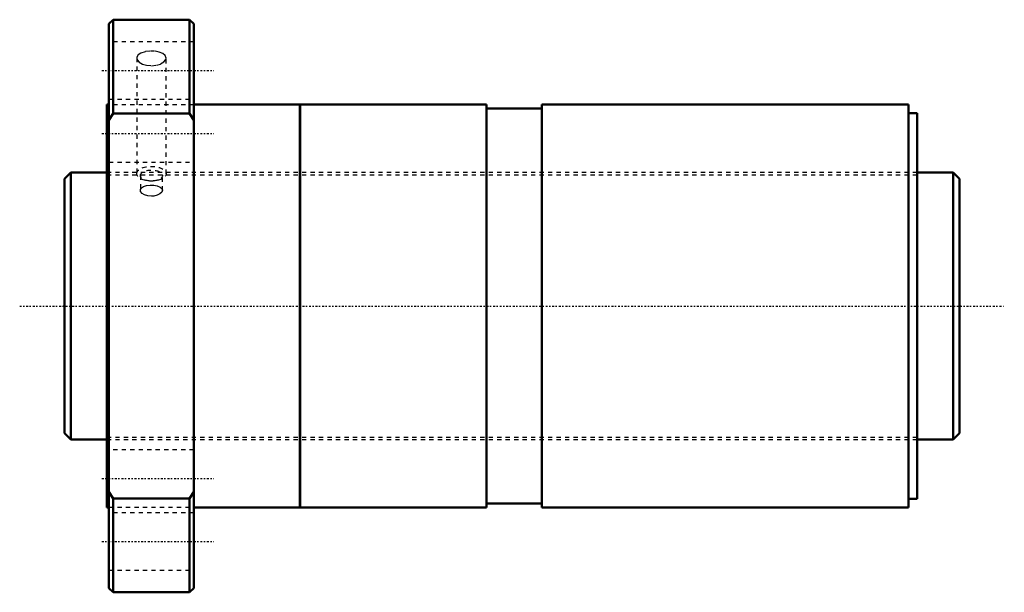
# Model space of a CAD drawing. Header units: millimetres. Extents: x -21 to 212, y -68 to 68.
import ezdxf

# ---------------------------------------------------------------- set-up
doc = ezdxf.new("R2010")
doc.units = ezdxf.units.MM
doc.linetypes.add('Center', pattern=[1.5, 0.45, -0.5, 0.05, -0.5])
doc.linetypes.add('Dashed', pattern=[2, 1, -1])
for name, color, linetype, lineweight in [('2d ConnectionPoints', 7, 'Continuous', 50), ('AM_0', 7, 'Continuous', 50), ('AM_5', 3, 'Continuous', 25), ('AM_7', 7, 'Center', 25), ('AM_9', 6, 'Dashed', 25)]:
    doc.layers.add(name, color=color, linetype=linetype, lineweight=lineweight)

# ---------------------------------------------------------------- blocks, each defined once
blk = doc.blocks.new('1_SDAN6320VX_4_nut_0_in_SDAN6320VX_4G0_211LC0_0G000__0')
at = {"layer": 'AM_0'}
for p, q in [((1.5, 67.5), (0.5, 66.5)), ((19.5, 67.5), (1.5, 67.5)), ((1.5, 67.5), (1.5, 45.35)), ((20.5, 66.5), (19.5, 67.5)), ((19.5, 67.5), (19.5, 45.35)), ((0.5, 66.5), (0.5, -66.5)), ((20.5, 66.5), (20.5, -66.5)), ((0.5, 47.5), (0, 47.5)), ((0, 47.5), (0, -47.5)), ((45.5, 47.5), (20.5, 47.5)), ((45.5, 47.5), (45.5, -47.5)), ((45.53, 46.5), (45.5, 46.5)), ((89.5, 47.5), (45.53, 47.5)), ((45.53, 47.5), (45.53, -47.5)), ((89.5, 47.5), (89.5, -47.5)), ((102.5, 46.55), (89.5, 46.55)), ((189, 47.5), (102.5, 47.5)), ((102.5, 47.5), (102.5, -47.5)), ((189, 47.5), (189, -47.5)), ((1.5, 45.35), (0.5, 43.84)), ((19.5, 45.35), (1.5, 45.35)), ((20.5, 43.84), (19.5, 45.35)), ((191, 45.5), (189, 45.5)), ((191, 45.5), (191, -45.5)), ((0.5, -43.84), (1.5, -45.35)), ((19.5, -45.35), (20.5, -43.84)), ((1.5, -45.35), (19.5, -45.35)), ((1.5, -45.35), (1.5, -67.5)), ((19.5, -45.35), (19.5, -67.5)), ((189, -45.5), (191, -45.5)), ((0, -47.5), (0.5, -47.5)), ((20.5, -47.5), (45.5, -47.5)), ((45.5, -46.5), (45.53, -46.5)), ((45.53, -47.5), (89.5, -47.5)), ((89.5, -46.55), (102.5, -46.55)), ((102.5, -47.5), (189, -47.5)), ((0.5, -66.5), (1.5, -67.5)), ((19.5, -67.5), (20.5, -66.5)), ((1.5, -67.5), (19.5, -67.5))]:
    blk.add_line(p, q, dxfattribs=at)
at = {"layer": 'AM_7'}
for p, q in [((-1.2, 55.54), (25.2, 55.54)), ((-1.2, 40.66), (25.2, 40.66)), ((-1.2, -40.66), (25.2, -40.66)), ((-1.2, -55.54), (25.2, -55.54))]:
    blk.add_line(p, q, dxfattribs=at)
at = {"layer": 'AM_9'}
for p, q in [((20.5, 62.29), (0.5, 62.29)), ((7.04, 58.45), (7.04, 31.18)), ((13.96, 31.18), (13.96, 58.46)), ((0.5, 48.79), (20.5, 48.79)), ((20.5, 47.41), (0.5, 47.41)), ((0.5, 33.91), (20.5, 33.91)), ((191, 31.5), (0, 31.5)), ((7.9, 30.75), (7.9, 27.28)), ((13.1, 27.28), (13.1, 30.75)), ((0, -31.5), (191, -31.5)), ((20.5, -33.91), (0.5, -33.91)), ((0.5, -47.41), (20.5, -47.41)), ((20.5, -48.79), (0.5, -48.79)), ((0.5, -62.29), (20.5, -62.29))]:
    blk.add_line(p, q, dxfattribs=at)
for points in [[(13.96, 58.46), (13.76, 59.02), (13.2, 59.51), (12.34, 59.87), (11.26, 60.07), (10.1, 60.1), (8.99, 59.95), (8.04, 59.64), (7.38, 59.19), (7.06, 58.64), (7.04, 58.46)], [(7.04, 58.46), (7.13, 58.06), (7.58, 57.51), (8.36, 57.05), (9.38, 56.75), (10.53, 56.65), (11.67, 56.76), (12.68, 57.07), (13.45, 57.53), (13.88, 58.09), (13.96, 58.46)], [(7.9, 27.28), (7.92, 27.43), (8.16, 27.83), (8.66, 28.15), (9.38, 28.38), (10.22, 28.48), (11.09, 28.46), (11.89, 28.31), (12.54, 28.05), (12.96, 27.69), (13.1, 27.28)], [(10.5, 25.89), (9.64, 25.97), (8.88, 26.21), (8.3, 26.56), (7.96, 26.99), (7.9, 27.28)], [(13.1, 27.28), (13.1, 27.27), (12.95, 26.83), (12.52, 26.43), (11.87, 26.11), (11.06, 25.92), (10.5, 25.89)]]:
    blk.add_lwpolyline(points, dxfattribs=at)
for centre, major_axis in [((10.5, 31.18), (-3.46, 0)), ((10.5, 30.75), (-2.6, 0))]:
    blk.add_ellipse(centre, major_axis=major_axis, ratio=0.5, dxfattribs=at)
blk = doc.blocks.new('2_0SDAN6320VX_40Shaft_0_in_SDAN6320VX_4G0_211LC0_0G000__0')
at = {"layer": 'AM_0'}
for p, q in [((-8.5, 31.5), (-10, 30)), ((0, 31.5), (-8.5, 31.5)), ((-8.5, 31.5), (-8.5, -31.5)), ((199.5, 31.5), (191, 31.5)), ((201, 30), (199.5, 31.5)), ((199.5, 31.5), (199.5, -31.5)), ((-10, 30), (-10, -30)), ((201, 30), (201, -30)), ((-10, -30), (-8.5, -31.5)), ((199.5, -31.5), (201, -30)), ((-8.5, -31.5), (0, -31.5)), ((191, -31.5), (199.5, -31.5))]:
    blk.add_line(p, q, dxfattribs=at)
at = {"layer": 'AM_5', "linetype": 'Dashed'}
for p, q in [((0, 30.8865), (191, 30.8865)), ((0, -30.8865), (191, -30.8865))]:
    blk.add_line(p, q, dxfattribs=at)
at = {"layer": 'AM_7'}
blk.add_line((-20.55, 0), (211.55, 0), dxfattribs=at)
at = {"layer": 'AM_9'}
for p, q in [((191, 31.5), (0, 31.5)), ((0, -31.5), (191, -31.5))]:
    blk.add_line(p, q, dxfattribs=at)

msp = doc.modelspace()

# ---------------------------------------------------------------- linework, layer by layer
at = {"layer": '2d ConnectionPoints'}
for p in [(-10, 0), (0, 0), (201, 0)]:
    msp.add_point(p, dxfattribs=at)

# ---------------------------------------------------------------- block references
for name in ['1_SDAN6320VX_4_nut_0_in_SDAN6320VX_4G0_211LC0_0G000__0', '2_0SDAN6320VX_40Shaft_0_in_SDAN6320VX_4G0_211LC0_0G000__0']:
    msp.add_blockref(name, (0, 0))

doc.saveas('drawing.dxf')
